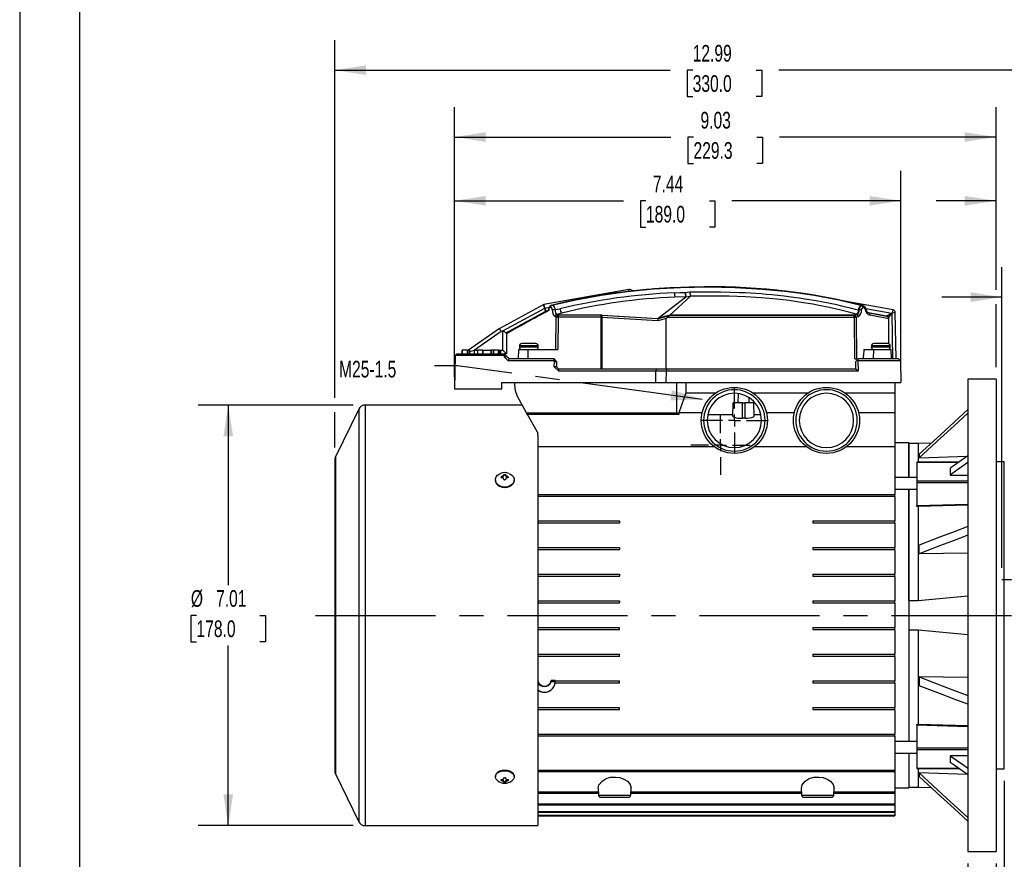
# Model space of a CAD drawing. Header units: inches. Extents: x 0 to 44, y 0 to 34.
# Tile 2 of 14: x 0 to 16.4, y 7.2 to 21.2. Entities that reach past the tile are written whole.
import ezdxf

# ---------------------------------------------------------------- set-up
doc = ezdxf.new("R2010")
doc.units = ezdxf.units.IN
doc.header["$LTSCALE"] = 4
doc.header["$MEASUREMENT"] = 0
doc.linetypes.add('CENTERX2', pattern=[0.8, 0.5, -0.1, 0.1, -0.1])
doc.linetypes.add('HIDDEN', pattern=[0.075, 0.05, -0.025])
doc.layers.add('CENTER', color=40, linetype='CENTERX2')
doc.layers.add('HIDDEN', color=102, linetype='HIDDEN')
doc.layers.add('DIMENSIONS', color=140, linetype='Continuous', lineweight=25)
doc.layers.add('TEXT', color=140, linetype='Continuous', lineweight=25)
doc.styles.add('SLDTEXTSTYLE0', font='TXT', dxfattribs={"width": 0.7})
doc.dimstyles.new('SLDDIMSTYLE0', dxfattribs={"dimtxt": 0.277778, "dimasz": 0.52, "dimexe": 0, "dimexo": 0.0625, "dimgap": 0.069444, "dimtad": 0, "dimtih": 1, "dimtoh": 1, "dimrnd": 1e-09, "dimzin": 12, "dimdsep": 46, "dimtxsty": 'SLDTEXTSTYLE0', "dimsah": 1, "dimcen": 0.09, "dimadec": 0, "dimazin": 3, "dimtfac": 1, "dimtmove": 0, "dimatfit": 0, "dimfxl": 0, "dimfrac": 2, "dimtolj": 1, "dimtzin": 12, "dimarcsym": 0})
doc.dimstyles.new('SLDDIMSTYLE1', dxfattribs={"dimtxt": 0.277778, "dimasz": 0.52, "dimexe": 0, "dimexo": 0.0625, "dimgap": 0.069444, "dimtad": 0, "dimtih": 1, "dimtoh": 1, "dimrnd": 1e-09, "dimzin": 12, "dimdsep": 46, "dimtxsty": 'SLDTEXTSTYLE0', "dimsah": 1, "dimcen": 0.09, "dimadec": 0, "dimazin": 3, "dimtfac": 1, "dimtofl": 0, "dimtmove": 0, "dimatfit": 3, "dimfxl": 0, "dimfrac": 2, "dimtolj": 1, "dimtzin": 12, "dimarcsym": 0})
doc.dimstyles.new('SLDDIMSTYLE2', dxfattribs={"dimtxt": 0.277778, "dimasz": 0.52, "dimexe": 0, "dimexo": 0.0625, "dimgap": 0.069444, "dimtad": 0, "dimtih": 1, "dimtoh": 1, "dimrnd": 1e-09, "dimdsep": 46, "dimtxsty": 'SLDTEXTSTYLE0', "dimsah": 1, "dimcen": 0.09, "dimadec": 0, "dimazin": 2, "dimtfac": 1, "dimtmove": 0, "dimatfit": 0, "dimfxl": 0, "dimfrac": 2, "dimtolj": 1, "dimtzin": 12, "dimarcsym": 0})
doc.dimstyles.new('SLDDIMSTYLE3', dxfattribs={"dimtxt": 0.18, "dimasz": 0.52, "dimexe": 0, "dimexo": 0.0625, "dimgap": 0, "dimtad": 0, "dimtih": 1, "dimtoh": 1, "dimdec": 0, "dimrnd": 1e-09, "dimzin": 0, "dimdsep": 46, "dimtxsty": 'Standard', "dimsah": 1, "dimcen": 0.09, "dimadec": 0, "dimazin": 0, "dimtfac": 0.52, "dimtdec": 0, "dimtofl": 0, "dimtmove": 0, "dimatfit": 3, "dimfxl": 0, "dimfrac": 2, "dimtolj": 1, "dimtzin": 0, "dimarcsym": 0})

# ---------------------------------------------------------------- blocks, each defined once
blk = doc.blocks.new('_D')
at = {"layer": 'DIMENSIONS'}
for p, q in [((16.374, 12.041), (16.374, 17.053)), ((18.145, 12.041), (18.145, 17.053)), ((16.374, 16.553), (15.374, 16.553)), ((16.847, 16.552), (16.754, 16.552)), ((16.754, 16.552), (16.754, 16.111)), ((17.672, 16.552), (17.766, 16.552)), ((17.766, 16.552), (17.766, 16.111)), ((18.145, 16.553), (19.145, 16.553)), ((16.754, 16.111), (16.847, 16.111)), ((17.766, 16.111), (17.672, 16.111))]:
    blk.add_line(p, q, dxfattribs=at)
for points in [[(16.374, 16.553), (15.854, 16.633), (15.854, 16.473)], [(18.145, 16.553), (18.665, 16.473), (18.665, 16.633)]]:
    blk.add_solid(points, dxfattribs=at)
at = {"layer": 'DIMENSIONS', "char_height": 0.2778, "attachment_point": 1, "style": 'SLDTEXTSTYLE0'}
for s, insert in [('1.77', (16.847, 16.973)), ('45.0', (16.847, 16.469))]:
    blk.add_mtext(s, dxfattribs=dict(at, insert=insert))
blk = doc.blocks.new('_D_1')
at = {"layer": 'DIMENSIONS'}
for p, q in [((5.557, 14.755), (2.977, 14.755)), ((3.477, 14.755), (3.477, 11.755)), ((2.948, 11.251), (2.855, 11.251)), ((2.855, 11.251), (2.855, 10.809)), ((4.005, 11.251), (4.098, 11.251)), ((4.098, 11.251), (4.098, 10.809)), ((2.855, 10.809), (2.948, 10.809)), ((3.477, 7.747), (3.477, 10.747)), ((4.098, 10.809), (4.005, 10.809)), ((5.557, 7.747), (2.977, 7.747))]:
    blk.add_line(p, q, dxfattribs=at)
for points in [[(3.477, 14.755), (3.397, 14.235), (3.557, 14.235)], [(3.477, 7.747), (3.557, 8.267), (3.397, 8.267)]]:
    blk.add_solid(points, dxfattribs=at)
at = {"layer": 'DIMENSIONS', "char_height": 0.2778, "attachment_point": 1, "style": 'SLDTEXTSTYLE0'}
for s, insert in [('%%c', (2.854, 11.671)), ('7.01', (3.274, 11.671)), ('178.0', (2.948, 11.167))]:
    blk.add_mtext(s, dxfattribs=dict(at, insert=insert))
blk = doc.blocks.new('_D_2')
at = {"layer": 'DIMENSIONS'}
for p, q in [((5.252, 14.875), (5.252, 20.835)), ((18.244, 16.673), (18.244, 20.835)), ((5.252, 20.335), (10.843, 20.335)), ((11.219, 20.335), (11.126, 20.335)), ((11.126, 20.335), (11.126, 19.893)), ((12.276, 20.335), (12.37, 20.335)), ((12.37, 20.335), (12.37, 19.893)), ((18.244, 20.335), (12.653, 20.335)), ((11.126, 19.893), (11.219, 19.893)), ((12.37, 19.893), (12.276, 19.893)), ((18.244, 11.923), (18.244, 16.433)), ((5.252, 14.047), (5.252, 14.635))]:
    blk.add_line(p, q, dxfattribs=at)
for points in [[(5.252, 20.335), (5.772, 20.255), (5.772, 20.415)], [(18.244, 20.335), (17.724, 20.415), (17.724, 20.255)]]:
    blk.add_solid(points, dxfattribs=at)
at = {"layer": 'DIMENSIONS', "char_height": 0.2778, "attachment_point": 1, "style": 'SLDTEXTSTYLE0'}
for s, insert in [('12.99', (11.219, 20.755)), ('330.0', (11.219, 20.251))]:
    blk.add_mtext(s, dxfattribs=dict(at, insert=insert))
blk = doc.blocks.new('_D_3')
at = {"layer": 'DIMENSIONS'}
for p, q in [((7.248, 15.224), (7.248, 18.658)), ((14.689, 15.329), (14.689, 18.658)), ((7.248, 18.158), (10.064, 18.158)), ((10.44, 18.158), (10.347, 18.158)), ((10.347, 18.158), (10.347, 17.716)), ((11.497, 18.158), (11.59, 18.158)), ((11.59, 18.158), (11.59, 17.716)), ((14.689, 18.158), (11.873, 18.158)), ((10.347, 17.716), (10.44, 17.716)), ((11.59, 17.716), (11.497, 17.716))]:
    blk.add_line(p, q, dxfattribs=at)
for points in [[(7.248, 18.158), (7.768, 18.078), (7.768, 18.238)], [(14.689, 18.158), (14.169, 18.238), (14.169, 18.078)]]:
    blk.add_solid(points, dxfattribs=at)
at = {"layer": 'DIMENSIONS', "char_height": 0.2778, "attachment_point": 1, "style": 'SLDTEXTSTYLE0'}
for s, insert in [('7.44', (10.555, 18.578)), ('189.0', (10.44, 18.074))]:
    blk.add_mtext(s, dxfattribs=dict(at, insert=insert))
blk = doc.blocks.new('_D_4')
at = {"layer": 'DIMENSIONS'}
for p, q in [((7.248, 15.224), (7.248, 19.72)), ((16.275, 16.673), (16.275, 19.72)), ((7.248, 19.22), (10.857, 19.22)), ((11.233, 19.22), (11.14, 19.22)), ((11.14, 19.22), (11.14, 18.778)), ((12.29, 19.22), (12.383, 19.22)), ((12.383, 19.22), (12.383, 18.778)), ((16.275, 19.22), (12.666, 19.22)), ((11.14, 18.778), (11.233, 18.778)), ((12.383, 18.778), (12.29, 18.778)), ((16.275, 15.388), (16.275, 16.433))]:
    blk.add_line(p, q, dxfattribs=at)
for points in [[(7.248, 19.22), (7.768, 19.14), (7.768, 19.3)], [(16.275, 19.22), (15.755, 19.3), (15.755, 19.14)]]:
    blk.add_solid(points, dxfattribs=at)
at = {"layer": 'DIMENSIONS', "char_height": 0.2778, "attachment_point": 1, "style": 'SLDTEXTSTYLE0'}
for s, insert in [('9.03', (11.349, 19.64)), ('229.3', (11.233, 19.136))]:
    blk.add_mtext(s, dxfattribs=dict(at, insert=insert))
blk = doc.blocks.new('_D_5')
at = {"layer": 'DIMENSIONS'}
for p, q in [((16.413, 8.492), (16.413, 6.361)), ((16.275, 7.114), (16.275, 6.361)), ((16.275, 6.861), (15.275, 6.861)), ((16.413, 6.861), (17.319, 6.861)), ((17.696, 6.86), (17.602, 6.86)), ((17.602, 6.86), (17.602, 6.418)), ((18.29, 6.86), (18.383, 6.86)), ((18.383, 6.86), (18.383, 6.418)), ((17.602, 6.418), (17.696, 6.418)), ((18.383, 6.418), (18.29, 6.418))]:
    blk.add_line(p, q, dxfattribs=at)
for points in [[(16.275, 6.861), (15.755, 6.941), (15.755, 6.781)], [(16.413, 6.861), (16.933, 6.781), (16.933, 6.941)]]:
    blk.add_solid(points, dxfattribs=at)
at = {"layer": 'DIMENSIONS', "char_height": 0.2778, "attachment_point": 1, "style": 'SLDTEXTSTYLE0'}
for s, insert in [('0.14', (17.58, 7.28)), ('3.5', (17.696, 6.776))]:
    blk.add_mtext(s, dxfattribs=dict(at, insert=insert))
blk = doc.blocks.new('_D_6')
at = {"layer": 'DIMENSIONS'}
for p, q in [((15.803, 7.114), (15.803, 6.981)), ((16.275, 7.114), (16.275, 5.07)), ((15.803, 6.741), (15.803, 5.07)), ((15.803, 5.57), (14.803, 5.57)), ((16.275, 5.57), (17.204, 5.57)), ((17.58, 5.57), (17.487, 5.57)), ((17.487, 5.57), (17.487, 5.128)), ((18.406, 5.57), (18.499, 5.57)), ((18.499, 5.57), (18.499, 5.128)), ((17.487, 5.128), (17.58, 5.128)), ((18.499, 5.128), (18.406, 5.128))]:
    blk.add_line(p, q, dxfattribs=at)
for points in [[(15.803, 5.57), (15.283, 5.65), (15.283, 5.49)], [(16.275, 5.57), (16.795, 5.49), (16.795, 5.65)]]:
    blk.add_solid(points, dxfattribs=at)
at = {"layer": 'DIMENSIONS', "char_height": 0.2778, "attachment_point": 1, "style": 'SLDTEXTSTYLE0'}
for s, insert in [('0.47', (17.58, 5.99)), ('12.0', (17.58, 5.486))]:
    blk.add_mtext(s, dxfattribs=dict(at, insert=insert))
blk = doc.blocks.new('_D_7')
at = {"layer": 'DIMENSIONS'}
for p, q in [((16.275, 16.673), (16.275, 18.658)), ((18.244, 16.673), (18.244, 18.658)), ((16.275, 18.158), (15.275, 18.158)), ((16.847, 18.158), (16.754, 18.158)), ((16.754, 18.158), (16.754, 17.716)), ((17.672, 18.158), (17.766, 18.158)), ((17.766, 18.158), (17.766, 17.716)), ((18.244, 18.158), (19.244, 18.158)), ((16.754, 17.716), (16.847, 17.716)), ((17.766, 17.716), (17.672, 17.716)), ((16.275, 15.388), (16.275, 16.433)), ((18.244, 11.923), (18.244, 16.433))]:
    blk.add_line(p, q, dxfattribs=at)
for points in [[(16.275, 18.158), (15.755, 18.238), (15.755, 18.078)], [(18.244, 18.158), (18.764, 18.078), (18.764, 18.238)]]:
    blk.add_solid(points, dxfattribs=at)
at = {"layer": 'DIMENSIONS', "char_height": 0.2778, "attachment_point": 1, "style": 'SLDTEXTSTYLE0'}
for s, insert in [('1.97', (16.847, 18.578)), ('50.0', (16.847, 18.074))]:
    blk.add_mtext(s, dxfattribs=dict(at, insert=insert))
blk = doc.blocks.new('SW_CENTERMARKSYMBOL_0')
at = {"layer": 'CENTER', "color": 0}
for p, q in [((0, 0.2), (0, 0.494)), ((-0.2, 0), (-0.494, 0)), ((0, 0), (-0.1, 0)), ((0, 0), (0, 0.1)), ((0, 0), (0, -0.1)), ((0, 0), (0.1, 0)), ((0.2, 0), (0.494, 0)), ((0, -0.2), (0, -0.494))]:
    blk.add_line(p, q, dxfattribs=at)
blk = doc.blocks.new('SW_CENTERMARKSYMBOL_1')
at = {"layer": 'CENTER', "color": 0}
for p, q in [((0, 0.2), (0, 0.553)), ((-0.2, 0), (-0.553, 0)), ((0, 0), (-0.1, 0)), ((0, 0), (0, 0.1)), ((0, 0), (0, -0.1)), ((0, 0), (0.1, 0)), ((0.2, 0), (0.553, 0)), ((0, -0.2), (0, -0.553))]:
    blk.add_line(p, q, dxfattribs=at)

msp = doc.modelspace()

# ---------------------------------------------------------------- linework, layer by layer
at = {"color": 7, "linetype": 'Continuous'}
msp.add_line((0, 34), (0, 0), dxfattribs=at)
for p, q in [((10.155, 16.681), (8.739, 16.428)), ((10.161, 16.65), (10.155, 16.681)), ((11.095, 16.632), (11.172, 16.639)), ((8.727, 16.424), (7.993, 16.027)), ((8.871, 16.418), (8.861, 16.415)), ((8.871, 16.418), (8.88, 16.418)), ((8.871, 16.418), (8.871, 16.418)), ((10.641, 16.2), (11.098, 16.554)), ((10.838, 16.252), (11.179, 16.565)), ((11.1, 16.557), (10.922, 16.55)), ((11.109, 16.555), (11.098, 16.554)), ((11.179, 16.565), (11.109, 16.555)), ((11.18, 16.567), (11.179, 16.567)), ((14.562, 16.339), (13.81, 16.473)), ((14.044, 16.409), (14.032, 16.415)), ((14.032, 16.415), (14.043, 16.415)), ((14.043, 16.415), (14.055, 16.409)), ((14.043, 16.415), (14.049, 16.413)), ((14.049, 16.413), (14.053, 16.412)), ((8.055, 15.994), (8.753, 16.37)), ((8.767, 16.311), (8.13, 15.967)), ((8.753, 16.37), (8.824, 16.383)), ((8.764, 16.308), (8.767, 16.311)), ((8.778, 16.315), (8.781, 16.315)), ((8.879, 16.341), (8.879, 16.34)), ((9.039, 16.288), (8.953, 16.265)), ((8.953, 16.265), (8.972, 16.253)), ((9.702, 16.253), (8.972, 16.253)), ((8.974, 16.25), (8.972, 16.253)), ((9.692, 16.25), (8.974, 16.25)), ((9.692, 16.217), (9.692, 16.25)), ((9.701, 16.249), (9.692, 16.25)), ((9.701, 16.249), (9.702, 16.253)), ((9.702, 16.249), (9.701, 16.249)), ((9.702, 16.253), (9.702, 16.249)), ((9.702, 16.253), (10.635, 16.195)), ((9.702, 16.249), (9.709, 16.249)), ((10.637, 16.191), (9.709, 16.249)), ((10.838, 16.252), (10.641, 16.2)), ((10.833, 16.247), (10.838, 16.252)), ((10.838, 16.252), (10.838, 16.252)), ((13.908, 16.252), (10.838, 16.252)), ((13.946, 16.269), (13.908, 16.252)), ((13.908, 16.252), (13.919, 16.247)), ((13.908, 16.248), (13.908, 16.252)), ((13.959, 16.262), (13.924, 16.245)), ((13.979, 16.34), (13.996, 16.34)), ((14.055, 16.409), (14.044, 16.409)), ((14.07, 16.374), (14.059, 16.374)), ((14.076, 16.401), (14.081, 16.397)), ((14.104, 16.361), (14.536, 16.283)), ((14.105, 16.354), (14.105, 16.355)), ((14.151, 16.292), (14.128, 16.305)), ((14.456, 16.238), (14.144, 16.293)), ((14.477, 16.227), (14.164, 16.283)), ((14.488, 16.194), (14.175, 16.25)), ((14.461, 16.247), (14.536, 16.283)), ((14.536, 16.283), (14.549, 15.523)), ((14.608, 15.523), (14.595, 16.301)), ((8.941, 16.218), (8.922, 16.231)), ((8.939, 15.68), (8.943, 16.217)), ((8.943, 16.217), (8.941, 16.218)), ((8.974, 16.217), (8.97, 15.68)), ((9.692, 16.217), (8.974, 16.217)), ((9.692, 15.353), (9.692, 16.217)), ((9.692, 16.217), (9.699, 16.217)), ((9.699, 16.217), (9.7, 16.217)), ((9.7, 16.217), (9.704, 16.216)), ((9.704, 16.216), (9.703, 15.353)), ((10.638, 16.158), (9.704, 16.216)), ((10.829, 16.242), (10.637, 16.191)), ((10.637, 16.191), (10.638, 16.195)), ((10.779, 16.196), (10.638, 16.158)), ((10.778, 15.353), (10.779, 16.196)), ((13.908, 16.215), (10.797, 16.214)), ((10.833, 16.247), (10.829, 16.242)), ((13.908, 16.248), (10.833, 16.247)), ((13.919, 16.247), (13.908, 16.248)), ((13.913, 16.215), (13.908, 16.215)), ((13.917, 16.214), (13.913, 16.215)), ((13.917, 16.214), (13.924, 16.245)), ((13.922, 15.523), (13.917, 16.214)), ((13.924, 16.245), (13.919, 16.247)), ((13.98, 16.231), (13.944, 16.214)), ((13.944, 16.214), (13.949, 15.523)), ((14.477, 16.227), (14.477, 16.226)), ((14.488, 16.205), (14.488, 16.215)), ((14.488, 16.199), (14.488, 16.196)), ((14.488, 16.194), (14.488, 16.196)), ((14.488, 15.775), (14.488, 16.194)), ((7.996, 16.029), (7.481, 15.668)), ((8.027, 15.978), (7.584, 15.668)), ((8.055, 15.994), (8.027, 15.978)), ((8.055, 15.994), (8.113, 15.959)), ((8.055, 15.668), (8.055, 15.994)), ((8.13, 15.967), (8.113, 15.959)), ((8.113, 15.959), (8.114, 15.957)), ((8.114, 15.952), (8.114, 15.957)), ((8.114, 15.944), (8.114, 15.952)), ((8.114, 15.944), (8.114, 15.609)), ((8.488, 15.778), (8.37, 15.778)), ((8.606, 15.778), (8.488, 15.778)), ((14.354, 15.778), (14.236, 15.778)), ((14.472, 15.778), (14.354, 15.778)), ((7.257, 15.579), (7.287, 15.609)), ((7.287, 15.609), (8.075, 15.609)), ((7.373, 15.668), (7.373, 15.609)), ((7.374, 15.668), (7.374, 15.609)), ((7.376, 15.668), (7.376, 15.609)), ((7.467, 15.668), (7.376, 15.668)), ((7.467, 15.609), (7.467, 15.668)), ((7.469, 15.668), (7.469, 15.609)), ((7.504, 15.668), (7.475, 15.668)), ((7.504, 15.609), (7.504, 15.668)), ((7.504, 15.646), (7.584, 15.668)), ((7.584, 15.609), (7.584, 15.668)), ((7.584, 15.668), (7.624, 15.668)), ((7.63, 15.668), (7.63, 15.609)), ((7.632, 15.668), (7.632, 15.609)), ((7.723, 15.668), (7.632, 15.668)), ((7.723, 15.609), (7.723, 15.668)), ((7.724, 15.609), (7.724, 15.668)), ((7.731, 15.668), (7.846, 15.668)), ((7.852, 15.668), (7.852, 15.609)), ((7.867, 15.668), (7.852, 15.668)), ((7.867, 15.668), (7.867, 15.609)), ((7.901, 15.668), (7.867, 15.668)), ((7.901, 15.668), (7.901, 15.609)), ((7.979, 15.668), (7.901, 15.668)), ((7.979, 15.609), (7.979, 15.668)), ((7.98, 15.668), (7.98, 15.609)), ((7.987, 15.609), (7.987, 15.668)), ((7.987, 15.668), (8.002, 15.668)), ((8.002, 15.609), (8.002, 15.668)), ((8.002, 15.668), (8.017, 15.668)), ((8.017, 15.668), (8.017, 15.609)), ((8.023, 15.668), (8.055, 15.668)), ((8.114, 15.609), (8.055, 15.668)), ((8.078, 15.609), (8.074, 15.609)), ((8.075, 15.609), (8.094, 15.59)), ((8.114, 15.609), (8.078, 15.609)), ((8.314, 15.68), (8.311, 15.523)), ((8.314, 15.68), (8.47, 15.68)), ((8.331, 15.739), (8.331, 15.719)), ((8.488, 15.739), (8.331, 15.739)), ((8.645, 15.719), (8.331, 15.719)), ((8.47, 15.68), (8.47, 15.523)), ((8.47, 15.68), (8.97, 15.68)), ((8.479, 15.68), (8.488, 15.68)), ((8.645, 15.739), (8.488, 15.739)), ((8.645, 15.719), (8.645, 15.739)), ((14.069, 15.68), (14.068, 15.58)), ((14.069, 15.68), (14.23, 15.68)), ((14.197, 15.739), (14.197, 15.719)), ((14.354, 15.739), (14.197, 15.739)), ((14.512, 15.719), (14.197, 15.719)), ((14.23, 15.68), (14.228, 15.523)), ((14.23, 15.68), (14.529, 15.68)), ((14.512, 15.739), (14.354, 15.739)), ((14.488, 15.68), (14.488, 15.683)), ((14.512, 15.719), (14.512, 15.739)), ((14.531, 15.523), (14.529, 15.68)), ((7.257, 15.578), (7.248, 15.024)), ((7.25, 15.573), (7.248, 15.441)), ((7.248, 15.444), (7.248, 15.024)), ((7.257, 15.579), (7.251, 15.573)), ((7.257, 15.578), (7.257, 15.579)), ((8.082, 15.578), (7.257, 15.578)), ((8.094, 15.59), (8.082, 15.578)), ((8.082, 15.553), (8.082, 15.578)), ((8.082, 15.553), (8.114, 15.566)), ((8.144, 15.49), (8.082, 15.553)), ((8.114, 15.57), (8.094, 15.59)), ((8.114, 15.57), (8.114, 15.566)), ((8.157, 15.523), (8.114, 15.566)), ((8.144, 15.49), (8.157, 15.523)), ((8.907, 15.49), (8.144, 15.49)), ((8.907, 15.523), (8.157, 15.523)), ((8.907, 15.49), (8.907, 15.523)), ((8.946, 15.483), (8.907, 15.523)), ((8.907, 15.49), (8.913, 15.483)), ((8.911, 15.393), (8.913, 15.483)), ((8.913, 15.483), (8.946, 15.483)), ((8.946, 15.483), (8.946, 15.393)), ((8.946, 15.483), (8.949, 15.48)), ((8.949, 15.48), (8.948, 15.39)), ((13.922, 15.523), (13.98, 15.523)), ((13.941, 15.483), (13.96, 15.503)), ((13.941, 15.353), (13.941, 15.483)), ((13.96, 15.503), (13.98, 15.523)), ((13.96, 15.503), (13.974, 15.49)), ((13.974, 15.49), (13.977, 15.317)), ((14.682, 15.49), (13.974, 15.49)), ((14.649, 15.523), (13.98, 15.523)), ((14.068, 15.523), (14.068, 15.58)), ((14.649, 15.523), (14.682, 15.49)), ((14.682, 15.49), (14.689, 15.129)), ((8.985, 15.317), (8.911, 15.393)), ((8.946, 15.393), (8.911, 15.393)), ((8.985, 15.353), (8.946, 15.393)), ((8.985, 15.317), (8.985, 15.353)), ((10.616, 15.353), (8.985, 15.353)), ((10.601, 15.317), (8.985, 15.317)), ((10.601, 15.317), (10.6, 15.129)), ((10.616, 15.353), (10.601, 15.317)), ((10.775, 15.317), (10.601, 15.317)), ((10.789, 15.353), (10.616, 15.353)), ((10.775, 15.317), (10.773, 15.129)), ((10.789, 15.353), (10.775, 15.317)), ((13.977, 15.317), (10.775, 15.317)), ((13.941, 15.353), (10.789, 15.353)), ((13.977, 15.317), (13.941, 15.353)), ((14.686, 15.32), (14.685, 15.32)), ((14.685, 15.32), (14.685, 15.32)), ((8.035, 15.024), (8.035, 15.129)), ((8.035, 15.129), (10.6, 15.129)), ((8.252, 15.089), (8.252, 15.129)), ((10.6, 15.129), (10.773, 15.129)), ((10.773, 15.129), (14.689, 15.129)), ((10.947, 15.129), (10.947, 14.626)), ((11.105, 15.129), (11.105, 14.956)), ((14.59, 15.129), (14.59, 14.956)), ((16.275, 15.188), (15.803, 15.188)), ((15.803, 15.188), (15.803, 7.314)), ((16.275, 15.188), (16.275, 7.314)), ((7.248, 15.024), (8.035, 15.024)), ((11.105, 14.956), (10.987, 14.626)), ((11.105, 14.956), (11.605, 14.956)), ((11.977, 14.945), (11.971, 14.794)), ((12.222, 14.956), (13.14, 14.956)), ((13.757, 14.956), (14.59, 14.956)), ((14.59, 14.956), (14.59, 14.626)), ((8.451, 14.626), (8.301, 14.898)), ((11.888, 14.562), (11.896, 14.794)), ((12.047, 14.794), (11.896, 14.794)), ((12.047, 14.537), (12.047, 14.794)), ((12.047, 14.794), (12.086, 14.794)), ((12.086, 14.794), (12.086, 14.537)), ((12.237, 14.794), (12.086, 14.794)), ((12.162, 14.794), (12.159, 14.878)), ((12.245, 14.562), (12.237, 14.794)), ((5.651, 14.689), (5.262, 13.891)), ((5.651, 14.689), (5.651, 7.813)), ((8.38, 14.755), (5.757, 14.755)), ((5.757, 14.755), (5.757, 7.747)), ((8.451, 14.626), (10.958, 14.626)), ((8.467, 14.597), (8.451, 14.626)), ((10.987, 14.597), (10.958, 14.626)), ((11.377, 14.626), (10.987, 14.626)), ((10.987, 14.626), (10.987, 14.597)), ((12.912, 14.626), (12.45, 14.626)), ((14.59, 14.626), (13.985, 14.626)), ((14.59, 14.626), (14.59, 14.056)), ((8.63, 14.302), (8.467, 14.597)), ((10.987, 14.597), (8.467, 14.597)), ((11.889, 14.59), (11.47, 14.59)), ((12.086, 14.537), (12.047, 14.537)), ((12.356, 14.59), (12.244, 14.59)), ((8.63, 14.302), (8.63, 14.251)), ((8.638, 14.251), (8.63, 14.251)), ((8.638, 14.251), (8.638, 7.747)), ((14.819, 14.125), (14.59, 14.125)), ((14.819, 14.125), (14.819, 13.549)), ((15.195, 14.12), (14.976, 14.114)), ((11.585, 14.056), (8.638, 14.056)), ((13.12, 14.056), (12.242, 14.056)), ((14.59, 14.056), (13.777, 14.056)), ((14.59, 14.056), (14.59, 13.266)), ((14.819, 13.549), (14.819, 14.114)), ((14.976, 14.114), (14.819, 14.114)), ((14.976, 14.114), (14.976, 13.804)), ((5.252, 13.847), (5.252, 8.654)), ((5.262, 13.891), (5.262, 11.021)), ((15.654, 13.804), (14.956, 13.804)), ((14.956, 13.804), (14.956, 13.797)), ((14.956, 13.797), (14.956, 13.493)), ((15.644, 13.797), (14.956, 13.797)), ((14.996, 13.876), (15.792, 13.901)), ((16.413, 13.81), (16.275, 13.81)), ((16.413, 8.692), (16.413, 13.81)), ((7.929, 13.508), (7.929, 13.503)), ((8.027, 13.55), (8.027, 13.556)), ((8.043, 13.57), (8.051, 13.571)), ((8.043, 13.556), (8.043, 13.57)), ((8.051, 13.556), (8.043, 13.556)), ((8.051, 13.541), (8.043, 13.54)), ((8.051, 13.571), (8.051, 13.556)), ((8.067, 13.583), (8.067, 13.588)), ((8.067, 13.568), (8.067, 13.583)), ((8.067, 13.522), (8.067, 13.529)), ((8.082, 13.598), (8.09, 13.598)), ((8.082, 13.586), (8.082, 13.598)), ((8.09, 13.586), (8.082, 13.586)), ((8.09, 13.508), (8.082, 13.508)), ((8.09, 13.586), (8.09, 13.598)), ((8.106, 13.588), (8.106, 13.583)), ((8.106, 13.583), (8.106, 13.568)), ((8.106, 13.529), (8.106, 13.522)), ((8.122, 13.571), (8.13, 13.57)), ((8.122, 13.556), (8.122, 13.571)), ((8.13, 13.556), (8.122, 13.556)), ((8.13, 13.54), (8.122, 13.541)), ((8.13, 13.556), (8.13, 13.57)), ((8.145, 13.556), (8.145, 13.55)), ((8.244, 13.503), (8.244, 13.508)), ((14.956, 13.549), (14.59, 13.549)), ((14.956, 13.493), (14.956, 13.461)), ((14.956, 13.493), (15.803, 13.493)), ((14.956, 13.461), (14.956, 13.083)), ((15.803, 13.461), (14.956, 13.461)), ((15.508, 13.589), (15.803, 13.589)), ((14.59, 13.352), (14.956, 13.352)), ((14.819, 13.352), (14.819, 9.15)), ((14.819, 11.5), (14.819, 13.352)), ((8.638, 13.266), (14.59, 13.266)), ((14.59, 13.233), (8.638, 13.233)), ((14.59, 13.235), (14.59, 13.266)), ((14.59, 13.233), (14.59, 13.235)), ((14.59, 13.233), (14.59, 12.823)), ((14.956, 13.083), (15.803, 13.106)), ((14.956, 13.067), (14.956, 13.083)), ((15.803, 13.086), (14.976, 13.064)), ((14.976, 13.064), (14.976, 11.5)), ((8.638, 12.823), (9.996, 12.823)), ((9.996, 12.823), (9.996, 12.794)), ((13.224, 12.823), (14.59, 12.823)), ((13.224, 12.823), (13.224, 12.794)), ((14.59, 12.794), (14.59, 12.823)), ((9.996, 12.787), (8.638, 12.787)), ((9.996, 12.787), (9.996, 12.794)), ((13.224, 12.794), (13.224, 12.787)), ((14.59, 12.787), (13.224, 12.787)), ((14.59, 12.787), (14.59, 12.794)), ((14.59, 12.787), (14.59, 12.38)), ((8.638, 12.38), (9.996, 12.38)), ((9.996, 12.342), (8.638, 12.342)), ((9.996, 12.38), (9.996, 12.353)), ((9.996, 12.342), (9.996, 12.353)), ((13.224, 12.38), (14.59, 12.38)), ((13.224, 12.38), (13.224, 12.353)), ((13.224, 12.353), (13.224, 12.342)), ((14.59, 12.342), (13.224, 12.342)), ((14.59, 12.353), (14.59, 12.38)), ((14.59, 12.342), (14.59, 12.353)), ((14.59, 12.342), (14.59, 11.937)), ((15.803, 12.289), (14.996, 12.278)), ((8.638, 11.937), (9.996, 11.937)), ((9.996, 11.897), (8.638, 11.897)), ((9.996, 11.937), (9.996, 11.912)), ((9.996, 11.897), (9.996, 11.912)), ((13.224, 11.937), (14.59, 11.937)), ((13.224, 11.937), (13.224, 11.912)), ((13.224, 11.912), (13.224, 11.897)), ((14.59, 11.897), (13.224, 11.897)), ((14.59, 11.912), (14.59, 11.937)), ((14.59, 11.897), (14.59, 11.912)), ((14.59, 11.897), (14.59, 11.493)), ((16.531, 11.841), (16.413, 11.841)), ((8.638, 11.493), (9.996, 11.493)), ((9.996, 11.493), (9.996, 11.471)), ((13.224, 11.493), (14.59, 11.493)), ((13.224, 11.493), (13.224, 11.471)), ((14.59, 11.471), (14.59, 11.493)), ((14.819, 11.5), (14.976, 11.5)), ((14.976, 11.5), (15.803, 11.578)), ((9.996, 11.453), (8.638, 11.453)), ((9.996, 11.453), (9.996, 11.471)), ((13.224, 11.471), (13.224, 11.453)), ((14.59, 11.453), (13.224, 11.453)), ((14.59, 11.453), (14.59, 11.471)), ((14.59, 11.453), (14.59, 11.049)), ((5.262, 11.021), (5.262, 8.611)), ((8.638, 11.049), (9.996, 11.049)), ((9.996, 11.009), (8.638, 11.009)), ((9.996, 11.03), (9.996, 11.049)), ((9.996, 11.009), (9.996, 11.03)), ((13.224, 11.049), (13.224, 11.03)), ((13.224, 11.049), (14.59, 11.049)), ((13.224, 11.03), (13.224, 11.009)), ((14.59, 11.009), (13.224, 11.009)), ((14.59, 11.03), (14.59, 11.049)), ((14.59, 11.009), (14.59, 11.03)), ((14.59, 11.009), (14.59, 10.605)), ((14.976, 11.002), (14.819, 11.002)), ((14.819, 11.002), (14.819, 9.15)), ((15.803, 10.924), (14.976, 11.002)), ((14.976, 11.002), (14.976, 9.438)), ((8.638, 10.605), (9.996, 10.605)), ((9.996, 10.565), (8.638, 10.565)), ((9.996, 10.59), (9.996, 10.605)), ((9.996, 10.565), (9.996, 10.59)), ((13.224, 10.605), (14.59, 10.605)), ((13.224, 10.605), (13.224, 10.59)), ((13.224, 10.59), (13.224, 10.565)), ((14.59, 10.565), (13.224, 10.565)), ((14.59, 10.59), (14.59, 10.605)), ((14.59, 10.565), (14.59, 10.59)), ((14.59, 10.565), (14.59, 10.16)), ((15.803, 10.213), (14.996, 10.224)), ((8.924, 10.166), (8.86, 10.166)), ((8.861, 10.149), (8.86, 10.166)), ((8.861, 10.143), (8.861, 10.149)), ((8.925, 10.143), (8.861, 10.143)), ((9.996, 10.121), (8.923, 10.121)), ((8.924, 10.166), (8.925, 10.16)), ((8.924, 10.166), (8.925, 10.149)), ((8.925, 10.16), (9.996, 10.16)), ((8.925, 10.149), (8.925, 10.143)), ((8.925, 10.138), (8.925, 10.149)), ((8.925, 10.138), (8.925, 10.143)), ((9.996, 10.149), (9.996, 10.16)), ((9.996, 10.121), (9.996, 10.149)), ((13.224, 10.16), (14.59, 10.16)), ((13.224, 10.16), (13.224, 10.149)), ((13.224, 10.149), (13.224, 10.121)), ((14.59, 10.121), (13.224, 10.121)), ((14.59, 10.149), (14.59, 10.16)), ((14.59, 10.121), (14.59, 10.149)), ((14.59, 10.121), (14.59, 9.714)), ((8.638, 9.714), (9.996, 9.714)), ((9.996, 9.708), (9.996, 9.714)), ((9.996, 9.678), (9.996, 9.708)), ((13.224, 9.714), (14.59, 9.714)), ((13.224, 9.714), (13.224, 9.708)), ((13.224, 9.708), (13.224, 9.678)), ((14.59, 9.708), (14.59, 9.714)), ((14.59, 9.678), (14.59, 9.708)), ((9.996, 9.678), (8.638, 9.678)), ((14.59, 9.678), (13.224, 9.678)), ((14.59, 9.678), (14.59, 9.269)), ((14.956, 9.419), (14.956, 9.435)), ((14.956, 9.419), (14.956, 9.04)), ((15.803, 9.396), (14.956, 9.419)), ((14.976, 9.438), (15.803, 9.416)), ((8.638, 9.269), (14.59, 9.269)), ((14.59, 9.236), (8.638, 9.236)), ((14.59, 9.267), (14.59, 9.269)), ((14.59, 9.236), (14.59, 9.267)), ((14.59, 9.236), (14.59, 8.669)), ((14.956, 9.15), (14.59, 9.15)), ((14.956, 9.04), (14.956, 9.009)), ((15.803, 9.04), (14.956, 9.04)), ((14.59, 8.953), (14.956, 8.953)), ((14.819, 8.953), (14.819, 8.377)), ((14.819, 8.953), (14.819, 8.388)), ((14.956, 9.009), (14.956, 8.705)), ((15.803, 9.009), (14.956, 9.009)), ((15.803, 8.912), (15.508, 8.912)), ((14.956, 8.705), (14.956, 8.698)), ((14.956, 8.705), (15.644, 8.705)), ((5.262, 8.611), (5.651, 7.813)), ((7.929, 8.567), (7.929, 8.561)), ((8.082, 8.545), (8.09, 8.545)), ((8.244, 8.561), (8.244, 8.567)), ((8.638, 8.669), (14.59, 8.669)), ((14.59, 8.643), (8.638, 8.643)), ((14.59, 8.669), (14.59, 8.643)), ((14.59, 8.643), (14.59, 8.309)), ((14.956, 8.698), (15.654, 8.698)), ((14.976, 8.698), (14.976, 8.388)), ((15.792, 8.6), (14.996, 8.626)), ((16.275, 8.692), (16.413, 8.692)), ((8.027, 8.505), (8.027, 8.51)), ((8.043, 8.518), (8.051, 8.516)), ((8.043, 8.509), (8.051, 8.509)), ((8.043, 8.509), (8.043, 8.492)), ((8.051, 8.491), (8.043, 8.492)), ((8.051, 8.509), (8.051, 8.491)), ((8.067, 8.526), (8.067, 8.533)), ((8.067, 8.481), (8.067, 8.499)), ((8.067, 8.477), (8.067, 8.481)), ((8.082, 8.484), (8.09, 8.484)), ((8.082, 8.484), (8.082, 8.469)), ((8.09, 8.469), (8.082, 8.469)), ((8.09, 8.484), (8.09, 8.469)), ((8.106, 8.533), (8.106, 8.526)), ((8.106, 8.499), (8.106, 8.481)), ((8.106, 8.481), (8.106, 8.477)), ((8.122, 8.516), (8.13, 8.518)), ((8.122, 8.509), (8.13, 8.509)), ((8.122, 8.491), (8.122, 8.509)), ((8.13, 8.492), (8.122, 8.491)), ((8.13, 8.509), (8.13, 8.492)), ((8.145, 8.51), (8.145, 8.505)), ((9.643, 8.373), (9.647, 8.257)), ((10.188, 8.257), (10.192, 8.373)), ((13.028, 8.373), (13.032, 8.257)), ((13.573, 8.257), (13.577, 8.373)), ((14.59, 8.377), (14.819, 8.377)), ((14.819, 8.388), (14.976, 8.388)), ((14.976, 8.388), (15.195, 8.382)), ((8.638, 8.309), (9.645, 8.309)), ((8.638, 8.287), (9.646, 8.287)), ((9.647, 8.257), (10.188, 8.257)), ((9.686, 8.219), (10.148, 8.219)), ((10.189, 8.309), (13.031, 8.309)), ((10.189, 8.287), (13.031, 8.287)), ((13.032, 8.257), (13.573, 8.257)), ((13.072, 8.219), (13.534, 8.219)), ((13.574, 8.287), (14.59, 8.287)), ((13.575, 8.309), (14.59, 8.309)), ((14.59, 8.309), (14.59, 8.287)), ((14.59, 8.287), (14.59, 8.111)), ((8.638, 8.111), (14.59, 8.111)), ((8.638, 8.094), (14.59, 8.094)), ((14.59, 8.111), (14.59, 8.094)), ((14.59, 8.095), (14.59, 7.984)), ((8.638, 7.984), (14.59, 7.984)), ((8.638, 7.971), (14.59, 7.971)), ((8.638, 7.921), (14.59, 7.921)), ((8.638, 7.912), (14.59, 7.912)), ((14.59, 7.984), (14.59, 7.971)), ((14.59, 7.971), (14.59, 7.921)), ((14.59, 7.921), (14.59, 7.912)), ((5.757, 7.747), (8.638, 7.747)), ((15.803, 7.314), (16.275, 7.314))]:
    msp.add_line(p, q)
at = {"flags": 128}
for points in [[(14.053, 16.413), (13.801, 16.475), (13.57, 16.525), (13.363, 16.564), (13.181, 16.594), (13.026, 16.617), (12.896, 16.634), (12.768, 16.65), (12.638, 16.664), (12.279, 16.695), (11.909, 16.715), (11.537, 16.723), (11.162, 16.719), (10.791, 16.704), (10.451, 16.679), (10.345, 16.669), (10.237, 16.658), (10.104, 16.643), (9.945, 16.623), (9.761, 16.597), (9.555, 16.564), (9.328, 16.521), (9.082, 16.469), (8.861, 16.416)], [(8.871, 16.418), (9.272, 16.51), (9.692, 16.586), (10.125, 16.646), (10.566, 16.689), (11.015, 16.715), (11.471, 16.723), (11.926, 16.714), (12.376, 16.688), (12.816, 16.644), (13.244, 16.583), (13.653, 16.507), (14.043, 16.415)], [(14.032, 16.415), (13.643, 16.507), (13.234, 16.583), (12.807, 16.643), (12.371, 16.686), (11.926, 16.712), (11.475, 16.721), (11.02, 16.713), (10.571, 16.687), (10.131, 16.645), (9.7, 16.585), (9.28, 16.509), (8.88, 16.418)], [(10.915, 16.625), (11.003, 16.629), (11.09, 16.632)], [(11.09, 16.632), (11.093, 16.632), (11.095, 16.632)], [(11.172, 16.639), (11.277, 16.641), (11.398, 16.642), (11.534, 16.643), (11.684, 16.641), (11.848, 16.637), (12, 16.632), (12.092, 16.628), (12.184, 16.623), (12.274, 16.617), (12.358, 16.611), (12.446, 16.604), (12.539, 16.596), (12.636, 16.586), (12.743, 16.574), (12.862, 16.559), (12.991, 16.541), (13.129, 16.52), (13.277, 16.496), (13.392, 16.474), (13.483, 16.456), (13.591, 16.434), (13.723, 16.404), (13.844, 16.375), (13.929, 16.354), (13.979, 16.34)], [(11.098, 16.554), (11.099, 16.555), (11.1, 16.557)], [(11.179, 16.567), (11.179, 16.566), (11.179, 16.565)], [(13.946, 16.269), (13.819, 16.303), (13.709, 16.331), (13.592, 16.358), (13.465, 16.386), (13.348, 16.41), (13.223, 16.433), (13.026, 16.466), (12.825, 16.495), (12.624, 16.519), (12.36, 16.543), (12.097, 16.558), (11.825, 16.567), (11.721, 16.569), (11.613, 16.57), (11.503, 16.57), (11.395, 16.57), (11.296, 16.569), (11.18, 16.567)], [(8.778, 16.315), (8.778, 16.316), (8.776, 16.319), (8.774, 16.324), (8.771, 16.331), (8.764, 16.346), (8.759, 16.357), (8.753, 16.37)], [(8.82, 16.331), (8.815, 16.329), (8.812, 16.329), (8.812, 16.331)], [(8.847, 16.38), (8.841, 16.379), (8.835, 16.376), (8.831, 16.372), (8.826, 16.365), (8.823, 16.358), (8.821, 16.349), (8.82, 16.34), (8.82, 16.34), (8.82, 16.337), (8.82, 16.331)], [(8.879, 16.341), (8.878, 16.35), (8.876, 16.359), (8.873, 16.367), (8.869, 16.373), (8.864, 16.378), (8.858, 16.38), (8.847, 16.38)], [(8.928, 16.34), (8.966, 16.35), (9.004, 16.359)], [(8.974, 16.25), (8.974, 16.243), (8.974, 16.236), (8.974, 16.226), (8.974, 16.217)], [(14.055, 16.409), (14.071, 16.405), (14.076, 16.401)], [(14.164, 16.283), (14.144, 16.292), (14.132, 16.302)], [(14.488, 16.215), (14.499, 16.231), (14.511, 16.248), (14.536, 16.283)], [(14.562, 16.339), (14.561, 16.337), (14.559, 16.332), (14.556, 16.326), (14.552, 16.317), (14.543, 16.299), (14.536, 16.283)], [(14.595, 16.301), (14.593, 16.3), (14.588, 16.299), (14.581, 16.297), (14.571, 16.294), (14.552, 16.288), (14.536, 16.283)], [(10.635, 16.195), (10.636, 16.195), (10.638, 16.195)], [(10.638, 16.195), (10.639, 16.198), (10.641, 16.2)], [(10.797, 16.214), (10.781, 16.201), (10.779, 16.199), (10.779, 16.196), (10.779, 16.196)], [(10.797, 16.214), (10.814, 16.227), (10.829, 16.242)], [(13.908, 16.215), (13.908, 16.22), (13.908, 16.225), (13.908, 16.229), (13.908, 16.234), (13.908, 16.238), (13.908, 16.242), (13.908, 16.245), (13.908, 16.248)], [(14.461, 16.247), (14.457, 16.244), (14.455, 16.243), (14.455, 16.241)], [(14.477, 16.227), (14.467, 16.234), (14.456, 16.238)], [(14.488, 16.196), (14.481, 16.21), (14.478, 16.215), (14.476, 16.218), (14.475, 16.22), (14.475, 16.222), (14.476, 16.224), (14.477, 16.226)], [(8.027, 15.978), (8.019, 15.991), (8.013, 16.001), (8.005, 16.014), (8.001, 16.021), (7.998, 16.025), (7.996, 16.029)], [(8.301, 14.898), (8.264, 14.99), (8.252, 15.089)], [(15.803, 14.681), (15.576, 14.471), (15.349, 14.261), (14.996, 13.936)], [(15.803, 14.621), (15.576, 14.411), (15.349, 14.201), (14.996, 13.876)], [(15.803, 13.909), (15.576, 13.748), (15.508, 13.701)], [(15.803, 13.798), (15.576, 13.637), (15.508, 13.589)], [(7.929, 13.503), (7.931, 13.486), (7.943, 13.453), (7.967, 13.424), (8.001, 13.402), (8.042, 13.387), (8.086, 13.383), (8.131, 13.387), (8.172, 13.402), (8.205, 13.424), (8.23, 13.453), (8.242, 13.486), (8.244, 13.503)], [(8.157, 13.616), (8.172, 13.61), (8.205, 13.587), (8.23, 13.558), (8.242, 13.525), (8.242, 13.491), (8.23, 13.458), (8.205, 13.429), (8.172, 13.407), (8.131, 13.393), (8.086, 13.388), (8.042, 13.393), (8.001, 13.407), (7.967, 13.429), (7.943, 13.458), (7.931, 13.491), (7.931, 13.525), (7.943, 13.558), (7.967, 13.587), (8.001, 13.61), (8.016, 13.616)], [(8.043, 13.54), (8.038, 13.54), (8.033, 13.541), (8.03, 13.544), (8.028, 13.548), (8.027, 13.55)], [(8.051, 13.571), (8.056, 13.572), (8.061, 13.575), (8.064, 13.577), (8.066, 13.581), (8.067, 13.583)], [(8.067, 13.588), (8.068, 13.592), (8.07, 13.595), (8.074, 13.597), (8.079, 13.598), (8.082, 13.598)], [(8.09, 13.598), (8.095, 13.598), (8.1, 13.596), (8.103, 13.594), (8.106, 13.591), (8.106, 13.588)], [(8.145, 13.55), (8.145, 13.546), (8.142, 13.543), (8.138, 13.541), (8.134, 13.54), (8.13, 13.54)], [(14.976, 13.064), (14.976, 13.064), (14.976, 13.064), (14.976, 13.064), (14.975, 13.065), (14.971, 13.065), (14.956, 13.067)], [(15.803, 12.732), (15.576, 12.645), (15.349, 12.558), (14.996, 12.423)], [(15.803, 12.587), (15.576, 12.5), (15.349, 12.413), (14.996, 12.278)], [(14.996, 10.224), (15.224, 10.137), (15.451, 10.05), (15.803, 9.915)], [(8.925, 10.16), (8.925, 10.159), (8.925, 10.149)], [(15.803, 9.77), (15.576, 9.857), (15.349, 9.944), (14.996, 10.078)], [(14.956, 9.435), (14.971, 9.436), (14.975, 9.437), (14.976, 9.438), (14.976, 9.438), (14.976, 9.438), (14.976, 9.438)], [(15.508, 8.912), (15.736, 8.752), (15.803, 8.704)], [(15.803, 8.593), (15.576, 8.754), (15.508, 8.801)], [(8.086, 8.668), (8.042, 8.664), (8.001, 8.652), (7.967, 8.633), (7.943, 8.609), (7.931, 8.581), (7.929, 8.567)], [(7.964, 8.497), (7.943, 8.519), (7.931, 8.546), (7.931, 8.575), (7.943, 8.603), (7.967, 8.627), (8.001, 8.646), (8.042, 8.658), (8.086, 8.662)], [(8.244, 8.567), (8.242, 8.581), (8.23, 8.609), (8.205, 8.633), (8.172, 8.652), (8.131, 8.664), (8.086, 8.668)], [(8.086, 8.662), (8.131, 8.658), (8.172, 8.646), (8.205, 8.627), (8.23, 8.603), (8.242, 8.575), (8.242, 8.546), (8.23, 8.519), (8.209, 8.497)], [(9.644, 8.373), (9.655, 8.427), (9.708, 8.489), (9.777, 8.53), (9.851, 8.552), (9.934, 8.557), (10.007, 8.547), (10.072, 8.523), (10.13, 8.486), (10.175, 8.434), (10.191, 8.373)], [(13.03, 8.373), (13.041, 8.427), (13.094, 8.489), (13.163, 8.53), (13.237, 8.552), (13.32, 8.557), (13.393, 8.547), (13.458, 8.523), (13.516, 8.486), (13.561, 8.434), (13.577, 8.373)], [(14.996, 8.626), (15.224, 8.416), (15.451, 8.206), (15.803, 7.881)], [(15.803, 7.821), (15.576, 8.031), (15.349, 8.24), (14.996, 8.566)], [(8.027, 8.51), (8.028, 8.513), (8.031, 8.516), (8.034, 8.517), (8.039, 8.518), (8.043, 8.518)], [(8.043, 8.492), (8.038, 8.494), (8.033, 8.496), (8.03, 8.499), (8.028, 8.503), (8.027, 8.505)], [(8.051, 8.516), (8.056, 8.516), (8.061, 8.518), (8.064, 8.52), (8.066, 8.523), (8.067, 8.526)], [(8.067, 8.499), (8.066, 8.501), (8.066, 8.503), (8.064, 8.504), (8.062, 8.506), (8.06, 8.507), (8.057, 8.508), (8.054, 8.509), (8.051, 8.509)], [(8.067, 8.481), (8.066, 8.484), (8.063, 8.486), (8.06, 8.489), (8.055, 8.49), (8.051, 8.491)], [(8.067, 8.494), (8.067, 8.492), (8.068, 8.49), (8.069, 8.488), (8.071, 8.487), (8.074, 8.485), (8.076, 8.484), (8.079, 8.484), (8.082, 8.484)], [(8.082, 8.469), (8.077, 8.47), (8.073, 8.471), (8.069, 8.473), (8.067, 8.475), (8.067, 8.477)], [(8.09, 8.484), (8.093, 8.484), (8.096, 8.484), (8.099, 8.485), (8.101, 8.487), (8.103, 8.488), (8.105, 8.49), (8.106, 8.492), (8.106, 8.494)], [(8.106, 8.477), (8.105, 8.475), (8.103, 8.472), (8.098, 8.471), (8.093, 8.47), (8.09, 8.469)], [(8.106, 8.526), (8.107, 8.523), (8.109, 8.519), (8.113, 8.517), (8.118, 8.516), (8.122, 8.516)], [(8.122, 8.509), (8.119, 8.509), (8.116, 8.508), (8.113, 8.507), (8.111, 8.506), (8.109, 8.504), (8.107, 8.503), (8.106, 8.501), (8.106, 8.499)], [(8.122, 8.491), (8.117, 8.49), (8.112, 8.488), (8.109, 8.486), (8.107, 8.483), (8.106, 8.481)], [(8.13, 8.518), (8.135, 8.518), (8.14, 8.517), (8.143, 8.515), (8.145, 8.512), (8.145, 8.51)]]:
    msp.add_lwpolyline(points, dxfattribs=at)
for centre in [(11.913, 14.499), (13.449, 14.499)]:
    msp.add_circle(centre, 0.551)
for centre, radius, start, end in [((11.308, 6.811), 9.822, 92.2943, 103.5719), ((10.166, 16.622), 0.0591, 34.5126, 100.1247), ((11.276, 7.291), 9.425, 92.1143, 96.4707), ((11.472, 16.638), 0.557, 181.3233, 189.096), ((11.51, 6.082), 10.643, 77.5173, 92.3775), ((12.142, 16.722), 1.055, 184.8868, 188.9979), ((12.136, 16.786), 1.053, 188.3976, 192.6708), ((12.334, 16.716), 1.165, 183.7788, 187.3722), ((8.746, 16.389), 0.0394, 100.1247, 118.3586), ((14.423, 19.083), 6.286, 205.0271, 205.5661), ((2.886, 15.026), 6.019, 12.9052, 13.4681), ((8.9, 16.336), 0.0892, 117.9746, 185.3572), ((8.885, 16.382), 0.0389, 112.0826, 182.301), ((8.849, 16.345), 0.0796, 356.7068, 66.4689), ((11.221, 7.512), 9.043, 91.8936, 103.9605), ((14.068, 16.334), 0.0885, 113.9809, 175.9228), ((14.045, 16.37), 0.044, 45.7232, 85.475), ((2.076, 14.75), 6.871, 13.1297, 13.6395), ((8.742, 16.401), 0.0957, 283.6491, 316.462), ((8.787, 16.279), 0.0366, 106.8406, 129.1282), ((8.785, 16.276), 0.0394, 100.1247, 118.3586), ((8.664, 16.535), 0.248, 297.049, 304.8771), ((9.006, 16.327), 0.128, 174.2548, 228.8872), ((8.815, 10.936), 5.405, 88.8005, 89.3244), ((8.815, 10.923), 5.417, 88.8011, 89.3239), ((8.97, 16.219), 0.0493, 110.0403, 166.2228), ((9.001, 16.323), 0.0751, 167.2436, 229.7811), ((8.989, 16.207), 0.0493, 110.0396, 166.2426), ((8.993, 16.202), 0.0517, 110.8589, 162.7784), ((9.128, 16.377), 0.126, 188.3026, 225.1387), ((10.068, 16.205), 0.369, 173.0795, 178.1886), ((10.016, 16.21), 0.316, 172.779, 178.7448), ((9.897, 16.207), 0.193, 167.5112, 177.3761), ((13.918, 16.326), 0.0631, 295.9918, 13.132), ((13.922, 16.207), 0.0671, 55.6685, 68.9279), ((13.915, 16.33), 0.081, 302.99, 7.1406), ((13.928, 16.218), 0.0539, 13.1948, 54.3125), ((13.918, 16.33), 0.117, 301.9435, 4.72), ((14.056, 16.349), 0.061, 101.2969, 188.1501), ((14.006, 15.05), 1.29, 88.7165, 90.4755), ((14.065, 16.344), 0.0305, 101.2968, 188.1497), ((14.017, 16.376), 0.0429, 357.9272, 50.1323), ((14.027, 16.376), 0.0429, 357.9267, 50.1327), ((14.066, 16.346), 0.0285, 4.1132, 81.5374), ((14.033, 16.343), 0.0735, 8.2966, 50.0029), ((14.091, 16.368), 0.02, 281.6448, 317.4883), ((14.209, 16.36), 0.115, 185.9861, 252.6452), ((14.193, 16.369), 0.09, 187.8032, 228.1182), ((14.136, 16.253), 0.0416, 47.95, 79.3826), ((14.135, 16.256), 0.0401, 352.3717, 43.8581), ((14.555, 16.3), 0.0394, 1, 79.8753), ((8.959, 14.689), 1.528, 89.4197, 90.5803), ((10.842, 16.181), 0.205, 177.4464, 186.5767), ((22.403, 14.879), 8.594, 170.838, 171.0579), ((13.931, 14.524), 1.69, 89.5282, 90.4718), ((13.892, 16.202), 0.054, 13.1439, 53.8225), ((14.45, 16.204), 0.0378, 1.4085, 82.4785), ((14.44, 16.201), 0.0503, 16.1054, 64.7699), ((14.449, 16.199), 0.0394, 0, 43.078), ((8.152, 15.927), 0.046, 118.656, 146.6055), ((8.37, 15.739), 0.0394, 90, 180), ((8.606, 15.739), 0.0394, 0, 90), ((14.236, 15.739), 0.0394, 90, 180), ((14.472, 15.739), 0.0394, 0, 90), ((8.37, 15.719), 0.0394, 180, 270), ((8.606, 15.719), 0.0394, 270, 0), ((14.236, 15.719), 0.0394, 180, 270), ((14.472, 15.719), 0.0394, 270, 0), ((11.913, 14.499), 0.512, 0, 180), ((11.913, 14.499), 0.453, 0, 180), ((13.449, 14.499), 0.512, 0, 180), ((13.449, 14.499), 0.453, 0, 180), ((5.757, 14.637), 0.118, 90, 154), ((11.913, 14.499), 0.512, 180, 0), ((11.913, 14.499), 0.453, 180, 0), ((12.008, 14.808), 0.274, 244.037, 278.1923), ((12.12, 14.845), 0.309, 263.8326, 293.9381), ((13.449, 14.499), 0.512, 180, 0), ((13.449, 14.499), 0.453, 180, 0), ((5.35, 13.847), 0.0984, 154, 180), ((9.982, 13.906), 5.015, 359.6557, 0.3443), ((8.086, 13.432), 0.197, 68.9766, 111.0234), ((19.428, 13.645), 3.92, 179.1862, 180.8138), ((8.044, 13.553), 0.0172, 94.0132, 169.9406), ((8.042, 13.541), 0.0151, 84.842, 157.4808), ((8.053, 13.57), 0.0143, 263.4591, 351.4483), ((8.054, 13.528), 0.0132, 3.9143, 101.1782), ((8.081, 13.572), 0.0143, 83.4591, 171.4483), ((8.082, 13.523), 0.0148, 182.3242, 273.7221), ((8.092, 13.572), 0.0143, 8.5517, 96.5409), ((8.091, 13.523), 0.015, 267.0767, 356.877), ((8.122, 13.588), 0.0164, 195.379, 269.7136), ((8.12, 13.57), 0.0143, 188.5517, 276.5409), ((8.119, 13.528), 0.013, 77.6823, 177.2251), ((8.129, 13.554), 0.0165, 7.9543, 88.092), ((8.131, 13.541), 0.0157, 23.5449, 93.664), ((-14.797, 12.351), 29.793, 359.8601, 0.1399), ((-14.639, 10.151), 29.636, 359.8594, 0.1406), ((8.748, 10.184), 0.113, 193.2574, 350.5152), ((8.748, 10.185), 0.121, 203.7778, 339.5891), ((8.748, 10.147), 0.177, 231.5502, 351.7746), ((8.748, 10.147), 0.177, 270.0227, 357.1648), ((8.623, 10.155), 0.302, 353.5565, 356.7359), ((8.748, 10.147), 0.177, 231.4811, 269.9973), ((19.428, 8.857), 3.92, 179.1862, 180.8138), ((5.35, 8.654), 0.0984, 180, 206), ((8.081, 8.531), 0.0145, 84.7413, 172.7208), ((8.092, 8.531), 0.0141, 5.5356, 97.0023), ((9.982, 8.596), 5.015, 359.6557, 0.3443), ((8.086, 8.651), 0.197, 231.5586, 308.4414), ((8.042, 8.527), 0.0179, 224.1892, 273.4558), ((8.131, 8.527), 0.0178, 266.4874, 316.3223), ((8.129, 8.51), 0.0176, 273.6529, 343.8092), ((9.686, 8.259), 0.0394, 182, 270), ((10.148, 8.259), 0.0394, 270, 358), ((13.072, 8.259), 0.0394, 182, 270), ((13.534, 8.259), 0.0394, 270, 358), ((5.757, 7.865), 0.118, 206, 270)]:
    msp.add_arc(centre, radius, start, end)
msp.add_ellipse((15.1, 19.64), major_axis=(8.421, 4.511), ratio=0.007602, start_param=2.408559, end_param=2.545249)
at = {"layer": 'CENTER'}
msp.add_line((4.931, 11.251), (18.454, 11.251), dxfattribs=at)
at = {"layer": 'HIDDEN'}
msp.add_line((16.413, 11.841), (16.374, 11.841), dxfattribs=at)
at = {"layer": 'TEXT'}
msp.add_line((1, 33), (1, 1), dxfattribs=at)

# ---------------------------------------------------------------- block references
at = {"layer": 'CENTER'}
for name, p in [('SW_CENTERMARKSYMBOL_1', (11.913, 14.499)), ('SW_CENTERMARKSYMBOL_0', (11.681, 14.086))]:
    msp.add_blockref(name, p, dxfattribs=at)

# ---------------------------------------------------------------- texts
at = {"layer": 'TEXT', "linetype": 'CENTERX2', "lineweight": 18, "insert": (5.324, 15.492), "char_height": 0.2778, "attachment_point": 1, "style": 'SLDTEXTSTYLE0'}
msp.add_mtext('M25-1.5', dxfattribs=at)

# ---------------------------------------------------------------- dimensions: what is measured, and where the dimension line sits
at = {"layer": 'DIMENSIONS'}
for base, p1, p2, dimstyle, picture, middle in [((5.252, 20.335), (18.244, 11.723), (5.252, 13.847), 'SLDDIMSTYLE1', '_D_2', (11.748, 20.335)), ((16.275, 19.22), (7.248, 15.024), (16.275, 15.188), 'SLDDIMSTYLE1', '_D_4', (11.762, 19.22)), ((14.689, 18.158), (7.248, 15.024), (14.689, 15.129), 'SLDDIMSTYLE1', '_D_3', (10.968, 18.158)), ((18.244, 18.158), (16.275, 15.188), (18.244, 11.723), 'SLDDIMSTYLE0', '_D_7', (17.26, 18.158)), ((18.145, 16.553), (16.374, 11.841), (18.145, 11.841), 'SLDDIMSTYLE0', '_D', (17.26, 16.553)), ((16.413, 6.861), (16.275, 7.314), (16.413, 8.692), 'SLDDIMSTYLE2', '_D_5', (17.993, 6.861)), ((16.275, 5.57), (15.803, 7.314), (16.275, 7.314), 'SLDDIMSTYLE2', '_D_6', (17.993, 5.57))]:
    dim = msp.add_linear_dim(base=base, p1=p1, p2=p2, dimstyle=dimstyle, dxfattribs=at)
    dim.commit()
    dim.dimension.update_dxf_attribs({"geometry": picture, "text_midpoint": middle, "dimtype": 160})
dim = msp.add_linear_dim(base=(3.477, 14.755), p1=(5.757, 7.747), p2=(5.757, 14.755), angle=90, text='%%c<>', dimstyle='SLDDIMSTYLE1', dxfattribs=at)
dim.commit()
dim.dimension.update_dxf_attribs({"geometry": '_D_1', "text_midpoint": (3.477, 11.251), "dimtype": 160})

# ---------------------------------------------------------------- leaders
at = {"layer": 'TEXT', "linetype": 'CENTERX2', "lineweight": 18}
msp.add_leader([(11.374, 14.848), (7.299, 15.411), (6.914, 15.411)], dimstyle='SLDDIMSTYLE3', dxfattribs=at)

doc.saveas('drawing.dxf')
